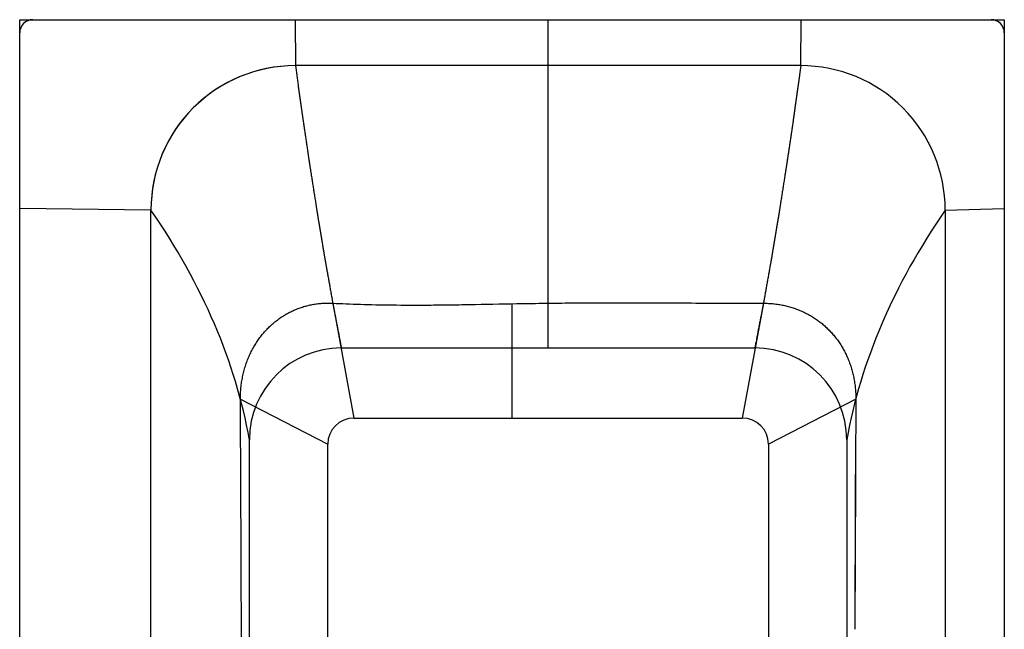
# Model space of a CAD drawing. Header units: inches. Extents: x 0 to 2792, y 0 to 2338.
# Tile 9 of 10: x 136 to 886, y 1874 to 2338. Entities that reach past the tile are written whole.
import ezdxf

# ---------------------------------------------------------------- set-up
doc = ezdxf.new("R2010")
doc.units = ezdxf.units.IN
doc.header["$LTSCALE"] = 1.21
doc.header["$MEASUREMENT"] = 0
doc.layers.add('00_COMPONENTS', color=7, linetype='CONTINUOUS')

msp = doc.modelspace()

# ---------------------------------------------------------------- linework, layer by layer
at = {"layer": '00_COMPONENTS', "color": 4, "linetype": 'Continuous'}
for p, q in [((135.6811, 638.3569), (135.6811, 2338.4195)), ((135.6811, 2338.4195), (885.7087, 2338.4195)), ((345.434, 2338.4195), (345.6888, 2303.4182)), ((538.1959, 2088.4103), (538.1959, 2338.4195)), ((730.703, 2303.4182), (730.9579, 2338.4195)), ((885.7087, 2338.4195), (885.7087, 638.3569)), ((730.703, 2303.4182), (345.6888, 2303.4182)), ((235.6848, 783.3622), (235.6848, 2193.4142)), ((840.7071, 2193.4142), (885.7087, 2194.6885)), ((840.7071, 2193.4142), (840.7071, 783.3622)), ((380.6901, 2088.4103), (695.7017, 2088.4103)), ((310.6875, 958.3687), (310.6875, 2018.4077)), ((765.7043, 2018.4077), (765.7043, 958.3687))]:
    msp.add_line(p, q, dxfattribs=at)
at = {"layer": '00_COMPONENTS', "color": 40, "linetype": 'Continuous'}
for p, q in [((235.6848, 2193.4142), (135.6811, 2194.6885)), ((374.1586, 2122.49), (390.3138, 2035.016)), ((510.6949, 2122.0605), (510.6949, 2035.016)), ((702.2331, 2122.459), (686.0781, 2035.016)), ((303.8164, 2049.5086), (370.3131, 2015.0152)), ((772.5755, 2049.5086), (706.0788, 2015.0152)), ((772.5755, 2049.5086), (772.3078, 1996.1918)), ((390.3138, 2035.016), (686.0781, 2035.016)), ((370.3131, 1488.3882), (370.3131, 2015.0152)), ((706.0788, 2015.0152), (706.0788, 1488.3882)), ((772.3078, 1996.1918), (772.2692, 1987.9647)), ((772.2692, 1987.9647), (771.8038, 1874.093))]:
    msp.add_line(p, q, dxfattribs=at)
at = {"layer": '00_COMPONENTS', "color": 7, "linetype": 'Continuous'}
for p, q in [((772.2375, 1996.2029), (772.2309, 1993.7971)), ((772.2214, 1990.8155), (772.2, 1984.8239)), ((772.2309, 1993.7971), (772.2214, 1990.8155)), ((772.2, 1984.8239), (772.1809, 1979.8106)), ((772.0091, 1937.96), (771.8877, 1908.6111))]:
    msp.add_line(p, q, dxfattribs=at)
for points in [[(772.1809, 1979.8106), (772.1411, 1969.8444), (772.1399, 1969.5627), (772.1388, 1969.2822), (772.1377, 1969.0027), (772.1365, 1968.7243), (772.1354, 1968.4469), (772.1343, 1968.1706), (772.1331, 1967.8953), (772.132, 1967.621), (772.1309, 1967.3477), (772.1298, 1967.0754), (772.1287, 1966.8042), (772.0091, 1937.96)], [(771.8877, 1908.6111), (771.8015, 1887.9748), (771.7765, 1882.1991)], [(771.7765, 1882.1991), (771.747, 1875.7281), (771.7468, 1875.6767), (771.7465, 1875.6254), (771.7463, 1875.5744), (771.7461, 1875.5235), (771.7458, 1875.4728), (771.7456, 1875.4223), (771.7453, 1875.372), (771.7451, 1875.322), (771.7448, 1875.2721), (771.7446, 1875.2224), (771.7444, 1875.173), (771.7441, 1875.1237), (771.7391, 1874.1118)]]:
    msp.add_lwpolyline(points, dxfattribs=at)
for centre, start, end in [((145.6815, 2328.4192), 90, 180), ((875.7084, 2328.4192), 0, 90)]:
    msp.add_arc(centre, 10.0004, start, end, dxfattribs=at)
at = {"layer": '00_COMPONENTS', "color": 4, "linetype": 'Continuous'}
for centre, start, end in [((380.6901, 2018.4077), 90, 180), ((695.7017, 2018.4077), 0, 90)]:
    msp.add_arc(centre, 70.0026, start, end, dxfattribs=at)
at = {"layer": '00_COMPONENTS', "color": 40, "linetype": 'Continuous'}
for centre, start, end in [((390.3138, 2015.0152), 90, 180), ((686.0781, 2015.0152), 0, 90)]:
    msp.add_arc(centre, 20.0007, start, end, dxfattribs=at)
at = {"layer": '00_COMPONENTS', "color": 4, "linetype": 'Continuous'}
for centre, major_axis, start_param, end_param in [((345.6888, 2193.4142), (0, -110.0041), 3.14159265, 4.71238898), ((345.6888, 2193.4142), (110.0041, 0), 1.57079633, 3.14159265), ((730.703, 2193.4142), (0, 110.0041), -1.57079633, 0), ((730.703, 2193.4142), (110.0041, 0), 0, 1.57079633)]:
    msp.add_ellipse(centre, major_axis=major_axis, ratio=1, start_param=start_param, end_param=end_param, dxfattribs=at)
at = {"layer": '00_COMPONENTS', "color": 40, "linetype": 'Continuous'}
for centre, start_param, end_param in [((-1683.7363, 1954.5972), 0.07518218, 0.28495199), ((2760.1281, 1954.5972), 2.85664067, 3.06641047)]:
    msp.add_ellipse(centre, major_axis=(2000.0737, 0), ratio=0.42475728, start_param=start_param, end_param=end_param, dxfattribs=at)
at = {"layer": '00_COMPONENTS', "color": 4, "linetype": 'Continuous'}
for points, knots in [([(345.6888, 2303.4182), (346.021, 2301.0398), (346.5192, 2297.4722), (347.1835, 2292.7154), (347.6817, 2289.1478), (348.1799, 2285.5802), (348.6782, 2282.0126), (349.0934, 2279.0396), (349.4255, 2276.6611), (349.6746, 2274.8773), (349.9237, 2273.0935), (350.1313, 2271.607), (350.2974, 2270.4178), (350.4219, 2269.5259), (350.5465, 2268.634), (350.6503, 2267.8908), (350.7333, 2267.2962), (350.7956, 2266.8502), (350.8475, 2266.4786), (350.889, 2266.1813), (350.9202, 2265.9583), (350.9461, 2265.7725), (350.9669, 2265.6238), (350.9798, 2265.531), (350.9902, 2265.4566), (350.9967, 2265.4103), (351.0019, 2265.3728), (351.0058, 2265.3458), (351.0098, 2265.3191), (351.0177, 2265.2656), (351.0295, 2265.1854), (351.0453, 2265.0785), (351.0611, 2264.9715), (351.0822, 2264.8289), (351.119, 2264.5793), (351.1717, 2264.2228), (351.2349, 2263.7949), (351.298, 2263.3671), (351.3612, 2262.9393), (351.4455, 2262.3688), (351.5508, 2261.6557), (351.7193, 2260.5148), (351.9299, 2259.0887), (352.1826, 2257.3773), (352.4353, 2255.6659), (352.688, 2253.9546), (352.9408, 2252.2432), (353.2777, 2249.9614), (353.6989, 2247.1091), (354.1201, 2244.2568), (354.4571, 2241.9749), (354.7098, 2240.2636), (354.9626, 2238.5522), (355.2153, 2236.8408), (355.4259, 2235.4147), (355.5944, 2234.2738), (355.7207, 2233.4181), (355.8471, 2232.5624), (355.9524, 2231.8493), (356.0366, 2231.2789), (356.0998, 2230.851), (356.163, 2230.4232), (356.2157, 2230.0667), (356.2578, 2229.7814), (356.2894, 2229.5675), (356.3157, 2229.3892), (356.3368, 2229.2466), (356.3526, 2229.1397), (356.3657, 2229.0505), (356.3762, 2228.9792), (356.3828, 2228.9346), (356.3881, 2228.899), (356.3914, 2228.8766), (356.394, 2228.8591), (356.3962, 2228.8448), (356.3985, 2228.8301), (356.4031, 2228.801), (356.4099, 2228.7572), (356.4191, 2228.6989), (356.4283, 2228.6406), (356.4405, 2228.5629), (356.4618, 2228.4268), (356.4924, 2228.2325), (356.529, 2227.9993), (356.5656, 2227.766), (356.6023, 2227.5328), (356.6511, 2227.2218), (356.7122, 2226.8331), (356.8098, 2226.2111), (356.932, 2225.4337), (357.0785, 2224.5008), (357.225, 2223.5679), (357.3715, 2222.6349), (357.5181, 2221.702), (357.7134, 2220.4581), (357.9577, 2218.9032), (358.2507, 2217.0374), (358.6415, 2214.5496), (359.1299, 2211.4398), (359.6183, 2208.3301), (360.0091, 2205.8423), (360.3022, 2203.9764), (360.5952, 2202.1106), (360.8883, 2200.2448), (361.1325, 2198.6899), (361.3279, 2197.446), (361.4744, 2196.5131), (361.6209, 2195.5801), (361.7675, 2194.6472), (361.914, 2193.7143), (362.0361, 2192.9368), (362.1338, 2192.3149), (362.2071, 2191.8484), (362.2803, 2191.382), (362.3414, 2190.9933), (362.3902, 2190.6823), (362.4269, 2190.449), (362.4635, 2190.2158), (362.5001, 2189.9826), (362.5306, 2189.7882), (362.5551, 2189.6327), (362.5734, 2189.5161), (362.5886, 2189.4189), (362.6009, 2189.3412), (362.61, 2189.2829), (362.6192, 2189.2246), (362.6268, 2189.176), (362.6329, 2189.1371), (362.6375, 2189.108), (362.6413, 2189.0837), (362.644, 2189.0666), (362.6455, 2189.057), (362.6467, 2189.0493), (362.6477, 2189.0437), (362.649, 2189.0355), (362.6514, 2189.0214), (362.6548, 2189.0011), (362.6588, 2188.9769), (362.6643, 2188.9445), (362.671, 2188.9041), (362.6791, 2188.8556), (362.6873, 2188.807), (362.6981, 2188.7423), (362.7116, 2188.6615), (362.7279, 2188.5644), (362.7496, 2188.435), (362.7766, 2188.2733), (362.8091, 2188.0792), (362.8416, 2187.8851), (362.8741, 2187.691), (362.9174, 2187.4322), (362.9716, 2187.1087), (363.0366, 2186.7205), (363.1016, 2186.3323), (363.1882, 2185.8147), (363.2966, 2185.1677), (363.4265, 2184.3914), (363.5565, 2183.615), (363.6865, 2182.8386), (363.8165, 2182.0622), (363.9898, 2181.027), (364.2064, 2179.733), (364.4664, 2178.1803), (364.7263, 2176.6275), (364.9863, 2175.0747), (365.3329, 2173.0044), (365.7662, 2170.4164), (366.1994, 2167.8285), (366.5461, 2165.7581), (366.806, 2164.2053), (367.0227, 2162.9114), (367.196, 2161.8762), (367.3259, 2161.0998), (367.4559, 2160.3234), (367.5859, 2159.547), (367.7159, 2158.7707), (367.8242, 2158.1237), (367.9108, 2157.6061), (367.9758, 2157.2179), (368.03, 2156.8944), (368.0733, 2156.6356), (368.1058, 2156.4415), (368.1329, 2156.2798), (368.1546, 2156.1504), (368.1681, 2156.0695), (368.1789, 2156.0048), (368.1857, 2155.9643), (368.1904, 2155.9361), (368.1932, 2155.9197), (368.1964, 2155.9019), (368.2003, 2155.8801), (368.2066, 2155.845), (368.2144, 2155.8013), (368.227, 2155.7312), (368.2426, 2155.6436), (368.2614, 2155.5384), (368.2865, 2155.3983), (368.3304, 2155.153), (368.3931, 2154.8025), (368.4683, 2154.382), (368.5436, 2153.9615), (368.6188, 2153.5409), (368.7191, 2152.9802), (368.8445, 2152.2794), (368.9949, 2151.4383), (369.1454, 2150.5973), (369.346, 2149.4759), (369.5968, 2148.0741), (369.8977, 2146.392), (370.1986, 2144.7099), (370.4996, 2143.0278), (370.9008, 2140.7851), (371.4023, 2137.9816), (371.9039, 2135.1781), (372.3051, 2132.9353), (372.606, 2131.2532), (372.907, 2129.5711), (373.2079, 2127.889), (373.4587, 2126.4872), (373.6593, 2125.3658), (373.8098, 2124.5248), (373.9602, 2123.6838), (374.0856, 2122.9829), (374.1859, 2122.4222), (374.2611, 2122.0017), (374.3364, 2121.5811), (374.3991, 2121.2307), (374.4492, 2120.9503), (374.4868, 2120.7401), (374.5182, 2120.5649), (374.5433, 2120.4247), (374.5621, 2120.3196), (374.5777, 2120.232), (374.5903, 2120.1619), (374.5981, 2120.1181), (374.6044, 2120.083), (374.6083, 2120.0612), (374.6111, 2120.0457), (374.6126, 2120.0372), (374.6141, 2120.0296), (374.6159, 2120.0199), (374.6204, 2119.9968), (374.6271, 2119.962), (374.636, 2119.9157), (374.6449, 2119.8693), (374.6567, 2119.8076), (374.6775, 2119.6994), (374.7072, 2119.545), (374.7428, 2119.3597), (374.7784, 2119.1744), (374.814, 2118.989), (374.8615, 2118.7419), (374.9209, 2118.4331), (375.0158, 2117.9389), (375.1345, 2117.3211), (375.277, 2116.5798), (375.4194, 2115.8385), (375.5619, 2115.0972), (375.7043, 2114.3559), (375.8943, 2113.3675), (376.1317, 2112.132), (376.4166, 2110.6494), (376.7965, 2108.6726), (377.2713, 2106.2016), (377.8411, 2103.2364), (378.4109, 2100.2712), (378.9807, 2097.3059), (379.5505, 2094.3407), (380.1203, 2091.3755), (380.5002, 2089.3987), (380.6901, 2088.4103)], [0, 0, 0, 0, 0.03125, 0.046875, 0.0625, 0.078125, 0.09375, 0.109375, 0.1171875, 0.125, 0.1328125, 0.140625, 0.14453125, 0.1484375, 0.15234375, 0.15625, 0.15820312, 0.16015625, 0.16210938, 0.16308594, 0.1640625, 0.16503906, 0.16552734, 0.16601562, 0.16625977, 0.16650391, 0.16662598, 0.16674805, 0.16687012, 0.16699219, 0.16748047, 0.16796875, 0.16845703, 0.16894531, 0.16992188, 0.171875, 0.17382812, 0.17578125, 0.17773438, 0.1796875, 0.18359375, 0.1875, 0.1953125, 0.203125, 0.2109375, 0.21875, 0.2265625, 0.234375, 0.25, 0.265625, 0.2734375, 0.28125, 0.2890625, 0.296875, 0.3046875, 0.30859375, 0.3125, 0.31640625, 0.3203125, 0.32226562, 0.32421875, 0.32617188, 0.328125, 0.32910156, 0.33007812, 0.33105469, 0.33154297, 0.33203125, 0.33251953, 0.33276367, 0.33300781, 0.33312988, 0.33325195, 0.33331299, 0.33337402, 0.33343506, 0.33349609, 0.33374023, 0.33398438, 0.33422852, 0.33447266, 0.33496094, 0.3359375, 0.33691406, 0.33789062, 0.33886719, 0.33984375, 0.34179688, 0.34375, 0.34765625, 0.3515625, 0.35546875, 0.359375, 0.36328125, 0.3671875, 0.375, 0.3828125, 0.390625, 0.40625, 0.421875, 0.4296875, 0.4375, 0.4453125, 0.453125, 0.4609375, 0.46484375, 0.46875, 0.47265625, 0.4765625, 0.48046875, 0.484375, 0.48632812, 0.48828125, 0.49023438, 0.4921875, 0.49316406, 0.49414062, 0.49511719, 0.49609375, 0.49707031, 0.49755859, 0.49804688, 0.49853516, 0.4987793, 0.49902344, 0.49926758, 0.49951172, 0.49963379, 0.49975586, 0.49987793, 0.49993896, 0.49996948, 0.5, 0.50003052, 0.50006104, 0.50012207, 0.50024414, 0.50036621, 0.50048828, 0.50073242, 0.50097656, 0.5012207, 0.50146484, 0.50195312, 0.50244141, 0.50292969, 0.50390625, 0.50488281, 0.50585938, 0.50683594, 0.5078125, 0.50976562, 0.51171875, 0.51367188, 0.515625, 0.51953125, 0.5234375, 0.52734375, 0.53125, 0.53515625, 0.5390625, 0.546875, 0.5546875, 0.5625, 0.5703125, 0.578125, 0.59375, 0.609375, 0.6171875, 0.625, 0.6328125, 0.63671875, 0.640625, 0.64453125, 0.6484375, 0.65234375, 0.65625, 0.65820312, 0.66015625, 0.66210938, 0.66308594, 0.6640625, 0.66503906, 0.66552734, 0.66601562, 0.66625977, 0.66650391, 0.66662598, 0.66668701, 0.66674805, 0.66687012, 0.66699219, 0.66723633, 0.66748047, 0.66796875, 0.66845703, 0.66894531, 0.66992188, 0.671875, 0.67382812, 0.67578125, 0.67773438, 0.6796875, 0.68359375, 0.6875, 0.69140625, 0.6953125, 0.703125, 0.7109375, 0.71875, 0.7265625, 0.734375, 0.75, 0.765625, 0.7734375, 0.78125, 0.7890625, 0.796875, 0.8046875, 0.80859375, 0.8125, 0.81640625, 0.8203125, 0.82226562, 0.82421875, 0.82617188, 0.828125, 0.82910156, 0.83007812, 0.83105469, 0.83154297, 0.83203125, 0.83251953, 0.83276367, 0.83300781, 0.83312988, 0.83325195, 0.83331299, 0.83334351, 0.83337402, 0.83343506, 0.83349609, 0.83374023, 0.83398438, 0.83422852, 0.83447266, 0.83496094, 0.8359375, 0.83691406, 0.83789062, 0.83886719, 0.83984375, 0.84179688, 0.84375, 0.84765625, 0.8515625, 0.85546875, 0.859375, 0.86328125, 0.8671875, 0.875, 0.8828125, 0.890625, 0.90625, 0.921875, 0.9375, 0.953125, 0.96875, 0.984375, 1, 1, 1, 1]), ([(730.703, 2303.4182), (730.3727, 2301.0504), (729.8771, 2297.4986), (729.2163, 2292.7629), (728.7208, 2289.2112), (728.2252, 2285.6594), (727.7297, 2282.1076), (727.3167, 2279.1478), (726.9863, 2276.7799), (726.7385, 2275.0041), (726.4907, 2273.2282), (726.2843, 2271.7483), (726.1191, 2270.5643), (725.9952, 2269.6764), (725.8713, 2268.7884), (725.768, 2268.0485), (725.6854, 2267.4565), (725.6235, 2267.0126), (725.5719, 2266.6426), (725.5306, 2266.3466), (725.4996, 2266.1246), (725.4738, 2265.9396), (725.4532, 2265.7916), (725.4402, 2265.6992), (725.4299, 2265.6251), (725.4235, 2265.579), (725.4183, 2265.5417), (725.4144, 2265.5149), (725.4105, 2265.4883), (725.4026, 2265.435), (725.3908, 2265.3552), (725.3699, 2265.2132), (725.3437, 2265.0357), (725.3018, 2264.7517), (725.2494, 2264.3968), (725.1866, 2263.9708), (725.1237, 2263.5448), (725.0609, 2263.1189), (724.9771, 2262.5509), (724.8724, 2261.841), (724.7048, 2260.7051), (724.4953, 2259.2852), (724.2439, 2257.5814), (723.9925, 2255.8776), (723.7411, 2254.1737), (723.4898, 2252.4699), (723.1546, 2250.1981), (722.7356, 2247.3584), (722.3167, 2244.5187), (721.9815, 2242.2469), (721.7301, 2240.543), (721.4787, 2238.8392), (721.2273, 2237.1354), (721.0179, 2235.7155), (720.8503, 2234.5796), (720.7246, 2233.7277), (720.5989, 2232.8758), (720.4941, 2232.1658), (720.4104, 2231.5979), (720.3475, 2231.1719), (720.2847, 2230.746), (720.2323, 2230.391), (720.1904, 2230.107), (720.159, 2229.894), (720.1328, 2229.7166), (720.1118, 2229.5746), (720.0961, 2229.4681), (720.083, 2229.3793), (720.0726, 2229.3084), (720.066, 2229.264), (720.0608, 2229.2285), (720.0575, 2229.2062), (720.0549, 2229.1887), (720.0527, 2229.1745), (720.0504, 2229.1599), (720.0459, 2229.1309), (720.039, 2229.0873), (720.0299, 2229.0293), (720.0208, 2228.9712), (720.0087, 2228.8938), (719.9874, 2228.7584), (719.9571, 2228.5649), (719.9206, 2228.3327), (719.8842, 2228.1004), (719.8477, 2227.8682), (719.7992, 2227.5586), (719.7384, 2227.1716), (719.6413, 2226.5523), (719.5198, 2225.7783), (719.3741, 2224.8494), (719.2283, 2223.9206), (719.0825, 2222.9917), (718.9368, 2222.0629), (718.7425, 2220.8244), (718.4995, 2219.2763), (718.208, 2217.4186), (717.8194, 2214.9416), (717.3335, 2211.8454), (716.8477, 2208.7492), (716.459, 2206.2723), (716.1675, 2204.4146), (715.876, 2202.5568), (715.5845, 2200.6991), (715.3415, 2199.151), (715.1472, 2197.9125), (715.0015, 2196.9837), (714.8557, 2196.0548), (714.71, 2195.126), (714.5642, 2194.1971), (714.4427, 2193.4231), (714.3456, 2192.8038), (714.2727, 2192.3394), (714.1998, 2191.875), (714.1391, 2191.4879), (714.0905, 2191.1783), (714.0541, 2190.9461), (714.0176, 2190.7139), (713.9812, 2190.4817), (713.9508, 2190.2882), (713.9265, 2190.1334), (713.9083, 2190.0172), (713.8901, 2189.9011), (713.8749, 2189.8044), (713.8628, 2189.727), (713.8552, 2189.6786), (713.8491, 2189.6399), (713.8445, 2189.6109), (713.8408, 2189.5867), (713.8381, 2189.5697), (713.8366, 2189.5602), (713.8354, 2189.5525), (713.8344, 2189.5469), (713.8331, 2189.5387), (713.8307, 2189.5247), (713.8274, 2189.5045), (713.8233, 2189.4804), (713.8179, 2189.4481), (713.8112, 2189.4079), (713.8004, 2189.3435), (713.7869, 2189.2629), (713.7708, 2189.1663), (713.7546, 2189.0697), (713.7331, 2188.9408), (713.7061, 2188.7798), (713.6738, 2188.5865), (713.6415, 2188.3933), (713.6092, 2188.2), (713.5661, 2187.9423), (713.5122, 2187.6202), (713.4476, 2187.2337), (713.3829, 2186.8472), (713.2967, 2186.3318), (713.189, 2185.6876), (713.0597, 2184.9146), (712.9304, 2184.1415), (712.8011, 2183.3685), (712.6718, 2182.5955), (712.4994, 2181.5648), (712.2839, 2180.2764), (712.0253, 2178.7303), (711.7668, 2177.1842), (711.5082, 2175.6381), (711.1634, 2173.5767), (710.7324, 2170.9999), (710.3014, 2168.4231), (709.9567, 2166.3617), (709.6981, 2164.8156), (709.4826, 2163.5272), (709.3102, 2162.4965), (709.1809, 2161.7234), (709.0516, 2160.9504), (708.9223, 2160.1774), (708.793, 2159.4043), (708.6853, 2158.7601), (708.5991, 2158.2448), (708.5345, 2157.8582), (708.4806, 2157.5361), (708.4375, 2157.2785), (708.4052, 2157.0852), (708.3782, 2156.9241), (708.3567, 2156.7953), (708.3432, 2156.7148), (708.3324, 2156.6504), (708.3257, 2156.61), (708.321, 2156.582), (708.3182, 2156.5656), (708.315, 2156.5479), (708.3112, 2156.5263), (708.3049, 2156.4913), (708.2971, 2156.4477), (708.2847, 2156.3779), (708.2691, 2156.2907), (708.2504, 2156.186), (708.2254, 2156.0464), (708.1818, 2155.8022), (708.1194, 2155.4532), (708.0446, 2155.0345), (707.9697, 2154.6157), (707.8949, 2154.197), (707.7951, 2153.6387), (707.6704, 2152.9408), (707.5207, 2152.1033), (707.3711, 2151.2659), (707.1715, 2150.1493), (706.9221, 2148.7535), (706.6227, 2147.0785), (706.3234, 2145.4036), (706.0241, 2143.7287), (705.6249, 2141.4954), (705.126, 2138.7039), (704.6272, 2135.9123), (704.228, 2133.679), (703.9287, 2132.0041), (703.6294, 2130.3292), (703.33, 2128.6542), (703.0806, 2127.2585), (702.881, 2126.1418), (702.7314, 2125.3044), (702.5817, 2124.4669), (702.457, 2123.769), (702.3572, 2123.2107), (702.2824, 2122.792), (702.2075, 2122.3732), (702.1452, 2122.0243), (702.0953, 2121.7451), (702.0578, 2121.5358), (702.0267, 2121.3613), (702.0017, 2121.2217), (701.983, 2121.117), (701.9674, 2121.0298), (701.955, 2120.96), (701.9472, 2120.9164), (701.9409, 2120.8814), (701.937, 2120.8598), (701.9339, 2120.842), (701.9316, 2120.8299), (701.9293, 2120.8181), (701.9248, 2120.7943), (701.9179, 2120.7587), (701.9088, 2120.7112), (701.8997, 2120.6637), (701.8875, 2120.6004), (701.8662, 2120.4895), (701.8358, 2120.3312), (701.7992, 2120.1412), (701.7627, 2119.9512), (701.7262, 2119.7612), (701.6775, 2119.5078), (701.6167, 2119.1912), (701.5193, 2118.6845), (701.3976, 2118.0511), (701.2516, 2117.2911), (701.1055, 2116.5311), (700.9595, 2115.7711), (700.8134, 2115.011), (700.6187, 2113.9977), (700.3753, 2112.731), (700.0832, 2111.2109), (699.6937, 2109.1842), (699.2069, 2106.6508), (698.6227, 2103.6107), (698.0385, 2100.5707), (697.4543, 2097.5306), (696.6754, 2093.4771), (696.0912, 2090.437), (695.7017, 2088.4103)], [0, 0, 0, 0, 0.03125, 0.046875, 0.0625, 0.078125, 0.09375, 0.109375, 0.1171875, 0.125, 0.1328125, 0.140625, 0.14453125, 0.1484375, 0.15234375, 0.15625, 0.15820312, 0.16015625, 0.16210938, 0.16308594, 0.1640625, 0.16503906, 0.16552734, 0.16601562, 0.16625977, 0.16650391, 0.16662598, 0.16674805, 0.16687012, 0.16699219, 0.16748047, 0.16796875, 0.16894531, 0.16992188, 0.171875, 0.17382812, 0.17578125, 0.17773438, 0.1796875, 0.18359375, 0.1875, 0.1953125, 0.203125, 0.2109375, 0.21875, 0.2265625, 0.234375, 0.25, 0.265625, 0.2734375, 0.28125, 0.2890625, 0.296875, 0.3046875, 0.30859375, 0.3125, 0.31640625, 0.3203125, 0.32226562, 0.32421875, 0.32617188, 0.328125, 0.32910156, 0.33007812, 0.33105469, 0.33154297, 0.33203125, 0.33251953, 0.33276367, 0.33300781, 0.33312988, 0.33325195, 0.33331299, 0.33337402, 0.33343506, 0.33349609, 0.33374023, 0.33398438, 0.33422852, 0.33447266, 0.33496094, 0.3359375, 0.33691406, 0.33789062, 0.33886719, 0.33984375, 0.34179688, 0.34375, 0.34765625, 0.3515625, 0.35546875, 0.359375, 0.36328125, 0.3671875, 0.375, 0.3828125, 0.390625, 0.40625, 0.421875, 0.4296875, 0.4375, 0.4453125, 0.453125, 0.4609375, 0.46484375, 0.46875, 0.47265625, 0.4765625, 0.48046875, 0.484375, 0.48632812, 0.48828125, 0.49023438, 0.4921875, 0.49316406, 0.49414062, 0.49511719, 0.49609375, 0.49707031, 0.49755859, 0.49804688, 0.49853516, 0.49902344, 0.49926758, 0.49951172, 0.49963379, 0.49975586, 0.49987793, 0.49993896, 0.49996948, 0.5, 0.50003052, 0.50006104, 0.50012207, 0.50024414, 0.50036621, 0.50048828, 0.50073242, 0.50097656, 0.50146484, 0.50195312, 0.50244141, 0.50292969, 0.50390625, 0.50488281, 0.50585938, 0.50683594, 0.5078125, 0.50976562, 0.51171875, 0.51367188, 0.515625, 0.51953125, 0.5234375, 0.52734375, 0.53125, 0.53515625, 0.5390625, 0.546875, 0.5546875, 0.5625, 0.5703125, 0.578125, 0.59375, 0.609375, 0.6171875, 0.625, 0.6328125, 0.63671875, 0.640625, 0.64453125, 0.6484375, 0.65234375, 0.65625, 0.65820312, 0.66015625, 0.66210938, 0.66308594, 0.6640625, 0.66503906, 0.66552734, 0.66601562, 0.66625977, 0.66650391, 0.66662598, 0.66668701, 0.66674805, 0.66687012, 0.66699219, 0.66723633, 0.66748047, 0.66796875, 0.66845703, 0.66894531, 0.66992188, 0.671875, 0.67382812, 0.67578125, 0.67773438, 0.6796875, 0.68359375, 0.6875, 0.69140625, 0.6953125, 0.703125, 0.7109375, 0.71875, 0.7265625, 0.734375, 0.75, 0.765625, 0.7734375, 0.78125, 0.7890625, 0.796875, 0.8046875, 0.80859375, 0.8125, 0.81640625, 0.8203125, 0.82226562, 0.82421875, 0.82617188, 0.828125, 0.82910156, 0.83007812, 0.83105469, 0.83154297, 0.83203125, 0.83251953, 0.83276367, 0.83300781, 0.83312988, 0.83325195, 0.83331299, 0.83337402, 0.83343506, 0.83349609, 0.83374023, 0.83398438, 0.83422852, 0.83447266, 0.83496094, 0.8359375, 0.83691406, 0.83789062, 0.83886719, 0.83984375, 0.84179688, 0.84375, 0.84765625, 0.8515625, 0.85546875, 0.859375, 0.86328125, 0.8671875, 0.875, 0.8828125, 0.890625, 0.90625, 0.921875, 0.9375, 0.953125, 0.96875, 1, 1, 1, 1])]:
    msp.add_open_spline(points, degree=3, knots=knots, dxfattribs=at)
at = {"layer": '00_COMPONENTS', "color": 40, "linetype": 'Continuous'}
for points in [[(303.8164, 2049.5086), (303.8087, 2050.9583), (303.8683, 2053.8428), (304.1799, 2058.1346), (304.7092, 2062.3625), (305.4493, 2066.5094), (306.3971, 2070.5779), (307.5446, 2074.5457), (308.8807, 2078.3922), (310.3992, 2082.1155), (312.0937, 2085.7103), (313.9525, 2089.1613), (315.9618, 2092.4552), (318.1224, 2095.6022), (320.4229, 2098.5911), (322.8515, 2101.4137), (325.3968, 2104.0644), (328.064, 2106.5534), (330.8397, 2108.8707), (333.7127, 2111.0113), (336.6762, 2112.9744), (339.7373, 2114.7663), (342.8827, 2116.3795), (346.1014, 2117.81), (349.3895, 2119.0577), (352.7559, 2120.1251), (356.188, 2121.0063), (359.6748, 2121.6978), (363.2141, 2122.1983), (366.8177, 2122.506), (370.4606, 2122.6156), (372.921, 2122.5547), (374.1586, 2122.49)], [(702.2331, 2122.459), (703.5537, 2122.4583), (706.174, 2122.3889), (710.0468, 2122.0852), (713.8469, 2121.5868), (717.5621, 2120.9008), (721.2039, 2120.029), (724.7621, 2118.9759), (728.2273, 2117.7475), (731.5895, 2116.3513), (734.8612, 2114.7842), (738.0303, 2113.0528), (741.0888, 2111.163), (744.0301, 2109.1214), (746.8641, 2106.9212), (749.5788, 2104.5702), (752.1664, 2102.0751), (754.6226, 2099.4402), (756.9525, 2096.6574), (759.1448, 2093.7358), (761.1906, 2090.6845), (763.088, 2087.5035), (764.8355, 2084.1882), (766.4228, 2080.7489), (767.8411, 2077.1989), (769.0891, 2073.5317), (770.1597, 2069.7525), (771.0446, 2065.8738), (771.7368, 2061.9108), (772.2333, 2057.8545), (772.5267, 2053.7178), (772.583, 2050.9192), (772.5755, 2049.5086)]]:
    msp.add_open_spline(points, degree=3, dxfattribs=at)
for points, knots in [([(374.1586, 2122.49), (380.6922, 2122.1481), (394.8076, 2121.5578), (418.9089, 2121.0651), (441.9935, 2121.0275), (462.3031, 2121.2198), (483.9032, 2121.5394), (507.9244, 2122.0219), (530.2401, 2122.4086), (543.4827, 2122.5814), (553.7274, 2122.6824), (564.2218, 2122.7556), (578.5202, 2122.8178), (597.2378, 2122.8342), (621.6467, 2122.7682), (647.3623, 2122.6463), (674.0831, 2122.5167), (692.7212, 2122.4641), (702.2331, 2122.459)], [0, 0, 0, 0, 0.11111111, 0.22222222, 0.33333333, 0.38888889, 0.44444444, 0.55555556, 0.61111111, 0.63888889, 0.66666667, 0.69444444, 0.72222222, 0.77777778, 0.83333333, 0.88888889, 0.94444444, 1, 1, 1, 1]), ([(304.9443, 1753.398), (304.9156, 1765.3972), (304.8707, 1783.0017), (304.8073, 1805.6756), (304.7582, 1822.3007), (304.708, 1838.4696), (304.6567, 1854.1983), (304.6043, 1869.5884), (304.5503, 1884.7558), (304.4951, 1899.6731), (304.4389, 1914.2739), (304.3816, 1928.6329), (304.3035, 1947.5451), (304.2031, 1970.6423), (304.0371, 2006.5769), (303.9059, 2032.619), (303.8164, 2049.5086)], [0, 0, 0, 0, 0.1, 0.15, 0.2, 0.25, 0.3, 0.35, 0.4, 0.45, 0.5, 0.55, 0.6, 0.7, 0.8, 1, 1, 1, 1])]:
    msp.add_open_spline(points, degree=3, knots=knots, dxfattribs=at)

doc.saveas('drawing.dxf')
